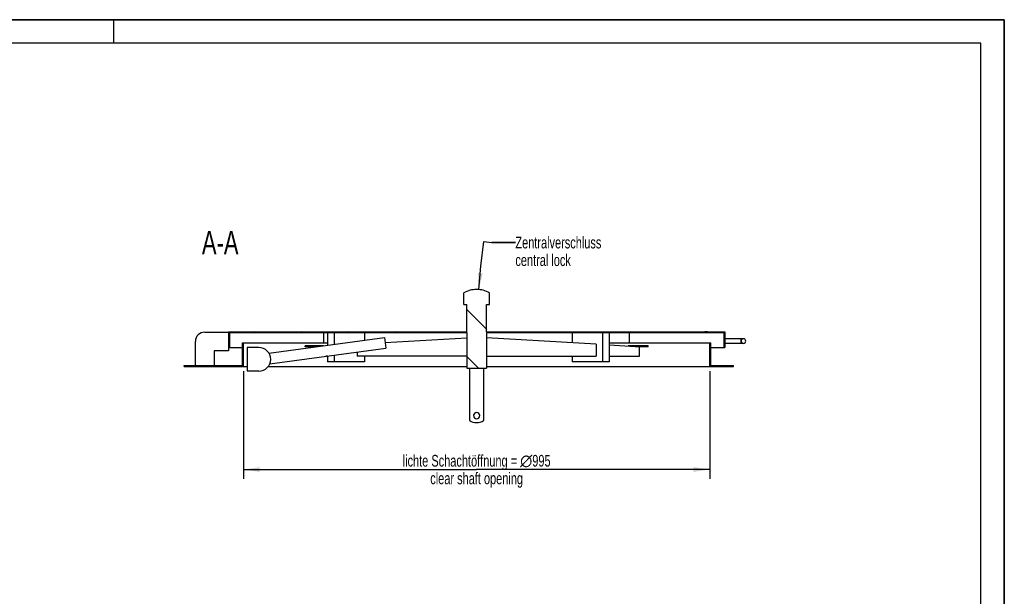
# Model space of a CAD drawing. Header units: millimetres. Extents: x 0 to 4200, y 0 to 2970.
# Tile 20 of 20: x 2100 to 4200, y 1740 to 2970. Entities that reach past the tile are written whole.
import ezdxf

# ---------------------------------------------------------------- set-up
doc = ezdxf.new("R2010")
doc.units = ezdxf.units.MM
doc.header["$LTSCALE"] = 231
doc.layers.get('0').update_dxf_attribs({"linetype": 'CONTINUOUS'})
for name, color, linetype in [('005_AXIS', 7, 'CONTINUOUS'), ('050_DIMENSIONING', 7, 'CONTINUOUS'), ('053_NOTES', 7, 'CONTINUOUS')]:
    doc.layers.add(name, color=color, linetype=linetype)
doc.styles.get("Standard").update_dxf_attribs({"font": 'txt', "width": 0.7})
doc.dimstyles.new('DIMSTYLE_1', dxfattribs={"dimtxt": 25, "dimasz": 35, "dimexe": 2, "dimexo": 1, "dimtad": 1, "dimdec": 1, "dimtxsty": 'Standard', "dimblk": '_FILLED', "dimblk1": '_FILLED', "dimblk2": '_FILLED', "dimcen": 0.09, "dimazin": 2, "dimtp": 0.8, "dimtm": 0.8, "dimtfac": 1, "dimtdec": 1, "dimtofl": 0, "dimtmove": 0, "dimatfit": 3, "dimldrblk": '_FILLED', "dimfxl": 1, "dimtolj": 1, "dimarcsym": 0})
doc.dimstyles.get("Standard").update_dxf_attribs({"dimtxt": 25, "dimasz": 35, "dimexe": 2, "dimexo": 1, "dimtad": 1, "dimtxsty": 'Standard', "dimblk": '_FILLED', "dimblk1": '_FILLED', "dimblk2": '_FILLED', "dimcen": 0.09, "dimazin": 2, "dimtol": 1, "dimtp": 0.01, "dimtm": 0.01, "dimtfac": 1, "dimtofl": 0, "dimtmove": 0, "dimatfit": 3, "dimldrblk": '_FILLED', "dimfxl": 1, "dimtolj": 1, "dimarcsym": 0})

# ---------------------------------------------------------------- blocks, each defined once
blk = doc.blocks.new('_FILLED')
at = {"color": 0, "linetype": 'ByBlock'}
blk.add_solid([(0, 0), (-1, 0.143), (-1, -0.143)], dxfattribs=at)
blk = doc.blocks.new('*D4')
at = {"layer": '050_DIMENSIONING', "color": 2, "linetype": 'Continuous', "transparency": 16777216}
for p, q in [((2577.1, 2220.7), (2577.1, 1990.7)), ((3572.1, 2220.7), (3572.1, 1990.7)), ((2577.1, 2010.7), (3074.6, 2010.7)), ((3572.1, 2010.7), (3074.6, 2010.7))]:
    blk.add_line(p, q, dxfattribs=at)
at = {"layer": '050_DIMENSIONING', "color": 2, "linetype": 'Continuous', "transparency": 16777216, "xscale": 35, "yscale": 35, "zscale": 35, "rotation": 180}
blk.add_blockref('_FILLED', (2577.1, 2010.7), dxfattribs=at)
at = {"layer": '050_DIMENSIONING', "color": 2, "linetype": 'Continuous', "transparency": 16777216, "xscale": 35, "yscale": 35, "zscale": 35}
blk.add_blockref('_FILLED', (3572.1, 2010.7), dxfattribs=at)
at = {"layer": '050_DIMENSIONING', "color": 2, "linetype": 'Continuous', "transparency": 16777216, "insert": (3074.6, 2041.9), "char_height": 25, "width": 744.107, "attachment_point": 2, "line_spacing_factor": 0.9}
blk.add_mtext('lichte Schachtöffnung = \\fgdt;{\\W1.0;{\\fgdt;n}}\\ftxt;995\\Pclear shaft opening', dxfattribs=at)
blk = doc.blocks.new('NORM_LEAD_BL0', base_point=(3263.5, 2450.8))
at = {"layer": '053_NOTES', "color": 2, "linetype": 'Continuous'}
blk.add_line((3157.2, 2494.7), (3107.2, 2494.7), dxfattribs=at)
at = {"layer": '053_NOTES', "color": 2, "linetype": 'Continuous', "insert": (3157.2, 2507.2), "char_height": 25, "width": 435.714, "attachment_point": 1, "line_spacing_factor": 0.9}
blk.add_mtext('Zentralverschluss\\Pcentral lock', dxfattribs=at)
at = {"layer": '053_NOTES', "color": 2, "linetype": 'Continuous'}
for points, override in [([(3079.4, 2394.5), (3083.6, 2444.3), (3090.1, 2496.8)], {"dimtad": 0}), ([(3090.1, 2496.8), (3107.2, 2494.7), (3157.2, 2494.7)], {"dimtad": 0, "dimldrblk": 'NONE'})]:
    blk.add_leader(points, dimstyle='Standard', override=override, dxfattribs=at)

msp = doc.modelspace()

# ---------------------------------------------------------------- hatches: boundary and pattern name
at = {"linetype": 'Continuous'}
h = msp.add_hatch(dxfattribs=at)
h.set_pattern_fill('ANSI31', color=2, angle=90, style=0, pattern_type=2)
h.set_pattern_definition([(135, (3074.63, 2230.665), (-50.0626, -50.0626), [])])
edge = h.paths.add_edge_path()
edge.add_line((2575.127, 2280.665), (2577.127, 2280.665))
edge.add_line((2577.127, 2230.665), (2577.127, 2280.665))
edge.add_line((2507.348, 2230.665), (2577.127, 2230.665))
edge.add_line((2507.348, 2230.665), (2507.348, 2232.665))
edge.add_line((2507.348, 2232.665), (2575.127, 2232.665))
edge.add_line((2575.127, 2232.665), (2575.127, 2280.665))
edge = h.paths.add_edge_path()
edge.add_line((3572.127, 2280.665), (3574.127, 2280.665))
edge.add_line((3574.127, 2232.665), (3574.127, 2280.665))
edge.add_line((3574.127, 2232.665), (3600.627, 2232.665))
edge.add_line((3600.627, 2230.665), (3600.627, 2232.665))
edge.add_line((3572.127, 2230.665), (3600.627, 2230.665))
edge.add_line((3572.127, 2230.665), (3572.127, 2280.665))
edge = h.paths.add_edge_path()
edge.add_line((2450.848, 2232.665), (2494.348, 2232.665))
edge.add_line((2494.348, 2230.665), (2494.348, 2232.665))
edge.add_line((2450.848, 2230.665), (2494.348, 2230.665))
edge.add_line((2450.848, 2230.665), (2450.848, 2232.665))
edge = h.paths.add_edge_path()
edge.add_line((3613.627, 2232.665), (3622.127, 2232.665))
edge.add_line((3622.127, 2230.665), (3622.127, 2232.665))
edge.add_line((3613.627, 2230.665), (3622.127, 2230.665))
edge.add_line((3613.627, 2230.665), (3613.627, 2232.665))
edge = h.paths.add_edge_path()
edge.add_arc((3643.627, 2284.665), 5, 360, 540, ccw=False)
edge.add_arc((3643.627, 2284.665), 5, 180, 360, ccw=False)
edge = h.paths.add_edge_path()
edge.add_line((3601.627, 2270.665), (3603.627, 2270.665))
edge.add_line((3601.627, 2302.665), (3601.627, 2270.665))
edge.add_line((3095.827, 2302.665), (3601.627, 2302.665))
edge.add_line((3095.827, 2302.665), (3095.827, 2227.165))
edge.add_line((3053.427, 2227.165), (3095.827, 2227.165))
edge.add_line((3053.427, 2302.665), (3053.427, 2227.165))
edge.add_line((2547.627, 2302.665), (3053.427, 2302.665))
edge.add_line((2547.627, 2302.665), (2547.627, 2270.665))
edge.add_line((2545.627, 2270.665), (2547.627, 2270.665))
edge.add_line((2545.627, 2304.665), (2545.627, 2270.665))
edge.add_line((2545.627, 2304.665), (3053.427, 2304.665))
edge.add_line((3053.427, 2304.665), (3053.427, 2362.665))
edge.add_line((3047.127, 2362.665), (3053.427, 2362.665))
edge.add_line((3047.127, 2362.665), (3047.127, 2387.665))
edge.add_arc((3074.627, 2337.167), 57.5, 450, 478.571878, ccw=False)
edge.add_arc((3074.627, 2337.167), 57.5, 61.428122, 90)
edge.add_line((3102.127, 2362.665), (3102.127, 2387.665))
edge.add_line((3095.827, 2362.665), (3102.127, 2362.665))
edge.add_line((3095.827, 2304.665), (3095.827, 2362.665))
edge.add_line((3095.827, 2304.665), (3523.627, 2304.665))
edge.add_line((3523.627, 2304.675), (3523.627, 2304.665))
edge.add_line((3523.627, 2304.675), (3529.705, 2304.675))
edge.add_line((3529.705, 2304.675), (3529.705, 2304.665))
edge.add_line((3529.705, 2304.665), (3535.394, 2304.665))
edge.add_line((3535.394, 2304.675), (3535.394, 2304.665))
edge.add_line((3535.394, 2304.675), (3541.103, 2304.675))
edge.add_line((3541.103, 2304.675), (3541.103, 2304.665))
edge.add_line((3541.103, 2304.665), (3547.181, 2304.665))
edge.add_line((3547.181, 2304.675), (3547.181, 2304.665))
edge.add_line((3547.181, 2304.675), (3553.627, 2304.675))
edge.add_line((3553.627, 2304.675), (3553.627, 2304.665))
edge.add_line((3553.627, 2304.665), (3557.377, 2304.665))
edge.add_line((3557.377, 2304.675), (3557.377, 2304.665))
edge.add_line((3557.377, 2304.675), (3561.405, 2304.675))
edge.add_line((3561.405, 2304.675), (3561.405, 2304.665))
edge.add_line((3561.405, 2304.665), (3567.005, 2304.665))
edge.add_line((3567.005, 2304.675), (3567.005, 2304.665))
edge.add_line((3567.005, 2304.675), (3574.877, 2304.675))
edge.add_line((3574.877, 2304.675), (3574.877, 2304.665))
edge.add_line((3574.877, 2304.665), (3577.515, 2304.665))
edge.add_line((3577.515, 2304.675), (3577.515, 2304.665))
edge.add_line((3577.515, 2304.675), (3583.121, 2304.675))
edge.add_line((3583.121, 2304.675), (3583.121, 2304.665))
edge.add_line((3583.121, 2304.665), (3603.627, 2304.665))
edge.add_line((3603.627, 2304.665), (3603.627, 2270.665))

# ---------------------------------------------------------------- linework, layer by layer
at = {"color": 7, "linetype": 'Continuous'}
for p, q in [((0, 2970), (4200, 2970)), ((4200, 0), (4200, 2970)), ((3047.127, 2362.665), (3047.127, 2387.665)), ((3102.127, 2362.665), (3102.127, 2387.665)), ((3047.127, 2362.665), (3053.427, 2362.665)), ((3053.427, 2304.665), (3053.427, 2362.665)), ((3095.827, 2362.665), (3102.127, 2362.665)), ((3095.827, 2304.665), (3095.827, 2362.665)), ((2494.627, 2303.665), (2545.627, 2303.665)), ((2545.627, 2304.665), (2545.627, 2270.665)), ((2545.627, 2304.665), (3053.427, 2304.665)), ((2547.627, 2302.665), (2547.627, 2270.665)), ((2547.627, 2302.665), (3053.427, 2302.665)), ((2631.373, 2259.166), (2878.107, 2292.064)), ((2748.923, 2280.665), (2748.923, 2302.665)), ((2756.429, 2302.665), (2756.429, 2275.84)), ((2770.571, 2302.665), (2770.571, 2277.726)), ((2835.625, 2302.665), (2835.625, 2286.4)), ((2878.107, 2292.064), (2881.147, 2269.266)), ((2879.541, 2281.309), (3053.427, 2291.8)), ((3053.427, 2302.665), (3053.427, 2227.165)), ((3095.827, 2304.665), (3523.627, 2304.665)), ((3095.827, 2302.665), (3601.627, 2302.665)), ((3095.827, 2302.665), (3095.827, 2227.165)), ((3329.186, 2277.72), (3095.827, 2291.8)), ((3278.274, 2302.665), (3278.274, 2280.792)), ((3343.328, 2302.665), (3343.328, 2240.665)), ((3357.47, 2302.665), (3357.47, 2240.665)), ((3400.331, 2280.665), (3400.331, 2302.665)), ((3523.627, 2304.675), (3529.705, 2304.675)), ((3523.627, 2304.675), (3523.627, 2304.665)), ((3529.705, 2304.675), (3529.724, 2304.675)), ((3529.705, 2304.675), (3529.705, 2304.665)), ((3529.705, 2304.665), (3535.394, 2304.665)), ((3529.724, 2304.675), (3529.772, 2304.675)), ((3529.772, 2304.675), (3530.442, 2304.675)), ((3530.442, 2304.675), (3532.488, 2304.675)), ((3532.488, 2304.675), (3534.657, 2304.675)), ((3534.657, 2304.675), (3535.325, 2304.675)), ((3535.325, 2304.675), (3535.394, 2304.675)), ((3535.394, 2304.675), (3541.103, 2304.675)), ((3535.394, 2304.675), (3535.394, 2304.665)), ((3541.103, 2304.675), (3541.124, 2304.675)), ((3541.103, 2304.675), (3541.103, 2304.665)), ((3541.103, 2304.665), (3547.181, 2304.665)), ((3541.124, 2304.675), (3541.177, 2304.675)), ((3541.177, 2304.675), (3541.922, 2304.675)), ((3541.922, 2304.675), (3544.05, 2304.675)), ((3544.05, 2304.675), (3546.342, 2304.675)), ((3546.342, 2304.675), (3547.103, 2304.675)), ((3547.103, 2304.675), (3547.181, 2304.675)), ((3547.181, 2304.675), (3553.627, 2304.675)), ((3547.181, 2304.675), (3547.181, 2304.665)), ((3553.627, 2304.675), (3553.627, 2304.665)), ((3553.627, 2304.665), (3557.377, 2304.665)), ((3557.377, 2304.675), (3561.405, 2304.675)), ((3557.377, 2304.675), (3557.377, 2304.665)), ((3566.801, 2304.675), (3561.405, 2304.675)), ((3561.405, 2304.675), (3561.405, 2304.665)), ((3561.405, 2304.665), (3566.801, 2304.665)), ((3566.801, 2304.675), (3567.005, 2304.675)), ((3566.801, 2304.665), (3566.801, 2304.675)), ((3566.801, 2304.665), (3567.005, 2304.665)), ((3567.005, 2304.675), (3574.877, 2304.675)), ((3567.005, 2304.675), (3567.005, 2304.665)), ((3574.877, 2304.675), (3574.877, 2304.665)), ((3574.877, 2304.665), (3577.377, 2304.665)), ((3577.26, 2304.675), (3577.38, 2304.675)), ((3577.26, 2304.665), (3577.26, 2304.675)), ((3577.515, 2304.675), (3577.377, 2304.675)), ((3577.377, 2304.665), (3577.377, 2304.675)), ((3577.377, 2304.665), (3577.515, 2304.665)), ((3577.515, 2304.675), (3583.121, 2304.675)), ((3577.515, 2304.675), (3577.515, 2304.665)), ((3583.121, 2304.675), (3584.257, 2304.675)), ((3583.121, 2304.675), (3583.121, 2304.665)), ((3583.121, 2304.665), (3603.627, 2304.665)), ((3584.257, 2304.675), (3584.374, 2304.675)), ((3584.257, 2304.665), (3584.257, 2304.675)), ((3584.374, 2304.665), (3584.374, 2304.675)), ((3601.627, 2302.665), (3601.627, 2270.665)), ((3603.627, 2304.665), (3603.627, 2270.665)), ((3638.627, 2289.665), (3603.627, 2289.665)), ((3643.627, 2289.665), (3638.627, 2289.665)), ((2474.627, 2232.665), (2474.627, 2283.665)), ((2545.627, 2270.665), (2545.627, 2263.665)), ((2545.627, 2270.665), (2547.627, 2270.665)), ((2547.627, 2270.665), (2575.127, 2270.665)), ((2575.127, 2280.665), (2577.127, 2280.665)), ((2575.127, 2232.665), (2575.127, 2280.665)), ((2577.127, 2280.665), (2756.429, 2280.665)), ((2577.127, 2230.665), (2577.127, 2280.665)), ((2585.336, 2270.665), (2585.336, 2220.665)), ((2610.336, 2270.665), (2585.336, 2270.665)), ((2633.484, 2236.244), (2881.147, 2269.266)), ((2723.126, 2274.665), (2708.984, 2274.665)), ((2708.984, 2272.665), (2708.984, 2274.665)), ((2723.126, 2272.665), (2708.984, 2272.665)), ((2747.614, 2274.665), (2723.126, 2274.665)), ((2723.126, 2272.665), (2723.126, 2274.665)), ((2732.614, 2272.665), (2723.126, 2272.665)), ((2727.438, 2272.132), (2729.587, 2272.261)), ((2727.438, 2271.975), (2727.438, 2272.132)), ((3329.186, 2277.72), (3329.186, 2252.132)), ((3357.47, 2280.665), (3572.127, 2280.665)), ((3412.978, 2272.665), (3357.47, 2276.014)), ((3397.844, 2273.578), (3397.844, 2274.665)), ((3426.128, 2274.665), (3397.844, 2274.665)), ((3421.817, 2272.132), (3412.978, 2272.665)), ((3426.128, 2272.665), (3412.978, 2272.665)), ((3421.817, 2252.132), (3421.817, 2272.132)), ((3440.27, 2274.665), (3426.128, 2274.665)), ((3426.128, 2272.665), (3426.128, 2274.665)), ((3440.27, 2272.665), (3426.128, 2272.665)), ((3440.27, 2272.665), (3440.27, 2274.665)), ((3572.127, 2280.665), (3574.127, 2280.665)), ((3572.127, 2230.665), (3572.127, 2280.665)), ((3574.127, 2232.665), (3574.127, 2280.665)), ((3574.127, 2270.665), (3601.627, 2270.665)), ((3601.627, 2270.665), (3603.627, 2270.665)), ((3638.627, 2279.665), (3603.627, 2279.665)), ((3643.627, 2279.665), (3638.627, 2279.665)), ((2545.627, 2263.665), (2514.627, 2263.665)), ((2514.627, 2263.665), (2514.627, 2232.665)), ((2756.429, 2252.132), (2752.641, 2252.132)), ((2756.429, 2252.637), (2756.429, 2240.665)), ((2770.571, 2254.522), (2770.571, 2240.665)), ((2820.069, 2261.122), (2820.069, 2252.132)), ((3053.427, 2252.132), (2820.069, 2252.132)), ((2835.625, 2252.132), (2835.625, 2240.665)), ((3095.827, 2252.132), (3329.186, 2252.132)), ((3278.274, 2252.132), (3278.274, 2240.665)), ((3357.47, 2252.132), (3421.817, 2252.132)), ((2450.848, 2232.665), (2494.348, 2232.665)), ((2450.848, 2230.665), (2450.848, 2232.665)), ((2450.848, 2230.665), (2494.348, 2230.665)), ((2494.348, 2232.665), (2500.848, 2232.665)), ((2494.348, 2230.665), (2494.348, 2232.665)), ((2494.348, 2230.665), (2500.848, 2230.665)), ((2500.848, 2232.665), (2507.348, 2232.665)), ((2500.848, 2230.665), (2507.348, 2230.665)), ((2507.348, 2232.665), (2575.127, 2232.665)), ((2507.348, 2230.665), (2507.348, 2232.665)), ((2507.348, 2230.665), (2577.127, 2230.665)), ((2577.127, 2230.665), (2585.336, 2230.665)), ((2630.327, 2230.665), (2691.593, 2230.665)), ((2691.593, 2230.665), (2702.689, 2230.665)), ((2702.689, 2230.665), (2704.593, 2230.665)), ((2704.593, 2230.665), (3053.427, 2230.665)), ((2770.571, 2240.665), (2756.429, 2240.665)), ((2835.625, 2240.665), (2770.571, 2240.665)), ((3053.427, 2227.165), (3095.827, 2227.165)), ((3095.827, 2230.665), (3444.661, 2230.665)), ((3343.328, 2240.665), (3278.274, 2240.665)), ((3357.47, 2240.665), (3343.328, 2240.665)), ((3444.661, 2230.665), (3446.565, 2230.665)), ((3446.565, 2230.665), (3457.661, 2230.665)), ((3457.661, 2230.665), (3572.127, 2230.665)), ((3572.127, 2230.665), (3600.627, 2230.665)), ((3574.127, 2232.665), (3600.627, 2232.665)), ((3600.627, 2232.665), (3607.127, 2232.665)), ((3600.627, 2230.665), (3600.627, 2232.665)), ((3600.627, 2230.665), (3607.127, 2230.665)), ((3607.127, 2232.665), (3613.627, 2232.665)), ((3607.127, 2230.665), (3613.627, 2230.665)), ((3613.627, 2232.665), (3622.127, 2232.665)), ((3613.627, 2230.665), (3613.627, 2232.665)), ((3613.627, 2230.665), (3622.127, 2230.665)), ((3622.127, 2230.665), (3622.127, 2232.665)), ((2610.336, 2220.665), (2585.336, 2220.665))]:
    msp.add_line(p, q, dxfattribs=at)
at = {"color": 3, "linetype": 'Continuous'}
for p, q in [((4200, 2970), (0, 2970)), ((2300, 2970), (2300, 2920)), ((4200, 2970), (4200, 0))]:
    msp.add_line(p, q, dxfattribs=at)
at = {"color": 5, "linetype": 'Continuous'}
for p, q in [((4150, 2920), (50, 2920)), ((4150, 50), (4150, 2920))]:
    msp.add_line(p, q, dxfattribs=at)
at = {"color": 9, "linetype": 'Continuous'}
for p, q in [((3530.442, 2304.665), (3530.442, 2304.675)), ((3532.488, 2304.665), (3532.488, 2304.675)), ((3534.657, 2304.665), (3534.657, 2304.675)), ((3541.922, 2304.665), (3541.922, 2304.675)), ((3544.05, 2304.665), (3544.05, 2304.675)), ((3546.342, 2304.665), (3546.342, 2304.675)), ((3638.627, 2284.665), (3638.627, 2289.665)), ((3638.627, 2279.665), (3638.627, 2284.665))]:
    msp.add_line(p, q, dxfattribs=at)
at = {"color": 7, "linetype": 'Continuous'}
for centre, radius, start, end in [((3074.627, 2337.167), 57.5, 90, 118.571878), ((3074.627, 2337.167), 57.5, 61.428122, 90), ((2494.627, 2283.665), 20, 90, 180), ((3643.627, 2284.665), 5, 0, 180), ((2610.336, 2245.665), 25, 270, 90), ((3643.627, 2284.665), 5, 180, 360)]:
    msp.add_arc(centre, radius, start, end, dxfattribs=at)
at = {"layer": '005_AXIS', "color": 7, "linetype": 'Continuous'}
for p, q in [((3059.627, 2227.165), (3059.627, 2115.665)), ((3089.627, 2115.665), (3089.627, 2227.165))]:
    msp.add_line(p, q, dxfattribs=at)
for centre, radius, start, end in [((3074.627, 2125.665), 6.5, 0, 180), ((3074.627, 2125.665), 6.5, 180, 360), ((3074.627, 2135.665), 25, 233.130102, 306.869898)]:
    msp.add_arc(centre, radius, start, end, dxfattribs=at)

# ---------------------------------------------------------------- block references
at = {"layer": '053_NOTES', "color": 2, "linetype": 'Continuous'}
msp.add_blockref('NORM_LEAD_BL0', (3263.523, 2450.818), dxfattribs=at)

# ---------------------------------------------------------------- texts
at = {"layer": '053_NOTES', "color": 2, "linetype": 'Continuous', "insert": (2566.68, 2519.667), "char_height": 50, "width": 182.14286, "attachment_point": 3, "line_spacing_factor": 0.9}
msp.add_mtext('A-A', dxfattribs=at)

# ---------------------------------------------------------------- dimensions: what is measured, and where the dimension line sits
at = {"layer": '050_DIMENSIONING', "color": 2, "linetype": 'Continuous'}
dim = msp.add_linear_dim(base=(3572.127, 2010.665), p1=(2577.127, 2221.665), p2=(3572.127, 2221.665), text='lichte Schachtöffnung = %%c<>\\Pclear shaft opening', dimstyle='DIMSTYLE_1', dxfattribs=at)
dim.commit()
dim.dimension.update_dxf_attribs({"geometry": '*D4', "text_midpoint": (3074.627, 2010.665), "dimtype": 160})

doc.saveas('drawing.dxf')
